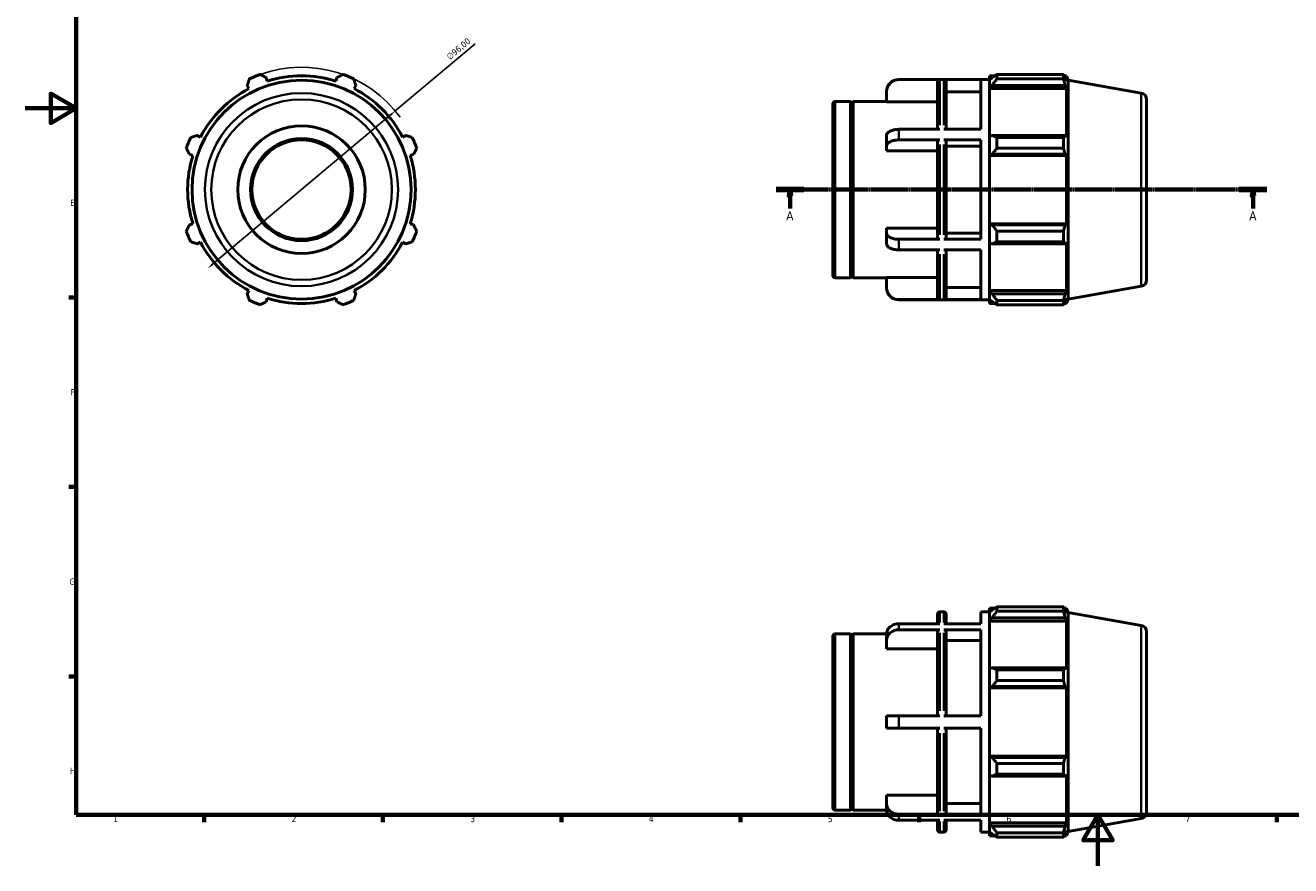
# Model space of a CAD drawing. Header units: millimetres. Extents: x 0 to 931, y 0 to 649.
# Tile 1 of 4: x 0 to 496, y 0 to 330. Entities that reach past the tile are written whole.
import ezdxf

# ---------------------------------------------------------------- set-up
doc = ezdxf.new("R2010")
doc.units = ezdxf.units.MM
doc.linetypes.add('CHAIN', pattern=[0.7087, 0.4724, -0.0591, 0.1181, -0.0591])
for name, color, linetype, lineweight in [('Border (ISO)', 7, 'Continuous', 70), ('Dimension (ISO)', 7, 'Continuous', 25), ('Section Line (ISO)', 7, 'CHAIN', 70), ('Visible (ISO)', 7, 'Continuous', 50), ('Visible Narrow (ISO)', 7, 'Continuous', 35)]:
    doc.layers.add(name, color=color, linetype=linetype, lineweight=lineweight)
doc.styles.add('Label Text (ISO)', font='tahoma.ttf')
doc.styles.add('Note Text (ISO)', font='tahoma.ttf')
doc.dimstyles.new('Default (ISO)', dxfattribs={"dimtxt": 2.5, "dimasz": 2.5, "dimexe": 3.175, "dimexo": 0, "dimgap": 0.762, "dimtad": 1, "dimrnd": 1e-08, "dimzin": 0, "dimtxsty": 'Note Text (ISO)', "dimcen": 0.09, "dimdle": 10, "dimclrd": 256, "dimclre": 256, "dimclrt": 232, "dimazin": 0, "dimtfac": 1.40208, "dimtmove": 0, "dimatfit": 3, "dimfxl": 1, "dimtolj": 1, "dimtzin": 0, "dimlwd": -1, "dimlwe": -1, "dimarcsym": 0})

# ---------------------------------------------------------------- blocks, each defined once
blk = doc.blocks.new('Borders Default Border')
at = {"layer": 'Border (ISO)'}
for p, q in [((20, 222.75), (17.1, 222.75)), ((20, 148.5), (17.1, 148.5)), ((20, 74.25), (17.1, 74.25)), ((70.08, 20), (70.08, 17.1)), ((140.17, 20), (140.17, 17.1)), ((210.25, 20), (210.25, 17.1)), ((280.33, 20), (280.33, 17.1)), ((350.42, 20), (350.42, 17.1)), ((490.58, 20), (490.58, 17.1))]:
    blk.add_line(p, q, dxfattribs=at)
at = {"layer": 'Border (ISO)', "flags": 128}
for points in [[(20, 20), (20, 574), (821, 574), (821, 20), (20, 20)], [(0, 297), (20, 297), (10, 302.77), (10, 291.23), (20, 297)], [(420.5, 0), (420.5, 20), (414.73, 10), (426.27, 10), (420.5, 20)]]:
    blk.add_lwpolyline(points, dxfattribs=at)
at = {"layer": 'Border (ISO)', "color": 232, "true_color": 0xca0064, "char_height": 2.5, "attachment_point": 7, "style": 'Note Text (ISO)'}
for s, insert in [('E', (17.64, 258.63)), ('F', (17.7, 184.38)), ('G', (17.31, 110.08)), ('H', (17.44, 35.88)), ('1', (34.48, 17.1)), ('2', (104.37, 17.1)), ('3', (174.43, 17.05)), ('4', (244.42, 17.1)), ('5', (314.64, 17.05)), ('6', (384.66, 17.05)), ('7', (454.77, 17.1))]:
    blk.add_mtext(s, dxfattribs=dict(at, insert=insert))
blk = doc.blocks.new('2dTransSection0')
at = {"layer": 'Section Line (ISO)', "linetype": 'CHAIN'}
blk.add_line((294.33, 265.11), (486.73, 265.11), dxfattribs=at)
at = {"layer": 'Section Line (ISO)', "linetype": 'Continuous', "lineweight": 140}
for p, q in [((294.33, 265.11), (305.23, 265.11)), ((475.83, 265.11), (486.73, 265.11))]:
    blk.add_line(p, q, dxfattribs=at)
at = {"layer": 'Section Line (ISO)', "linetype": 'Continuous'}
for p, q in [((299.78, 265.11), (299.28, 262.61)), ((299.78, 262.61), (299.78, 265.11)), ((300.28, 262.61), (299.78, 265.11)), ((481.28, 265.11), (480.78, 262.61)), ((481.28, 262.61), (481.28, 265.11)), ((481.78, 262.61), (481.28, 265.11)), ((299.28, 262.61), (300.28, 262.61)), ((299.78, 257.71), (299.78, 262.61)), ((480.78, 262.61), (481.78, 262.61)), ((481.28, 257.71), (481.28, 262.61))]:
    blk.add_line(p, q, dxfattribs=at)
at = {"layer": 'Section Line (ISO)', "linetype": 'Continuous', "flags": 128}
for points in [[(300.28, 262.61), (299.78, 265.11), (299.28, 262.61), (300.28, 262.61)], [(481.78, 262.61), (481.28, 265.11), (480.78, 262.61), (481.78, 262.61)]]:
    blk.add_lwpolyline(points, dxfattribs=at)
at = {"layer": 'Section Line (ISO)'}
for points in [[(300.28, 262.61), (299.78, 265.11), (299.28, 262.61), (300.28, 262.61)], [(481.78, 262.61), (481.28, 265.11), (480.78, 262.61), (481.78, 262.61)]]:
    blk.add_solid(points, dxfattribs=at)
at = {"layer": 'Section Line (ISO)', "char_height": 3.5, "attachment_point": 7, "style": 'Label Text (ISO)'}
for insert in [(298.29, 253.11), (479.79, 253.11)]:
    blk.add_mtext('A', dxfattribs=dict(at, insert=insert))
blk = doc.blocks.new('*D7')
at = {"layer": 'Defpoints', "color": 0, "transparency": 16777216}
for p in [(145.04, 295.97), (71.52, 234.24)]:
    blk.add_point(p, dxfattribs=at)
at = {"layer": 'Dimension (ISO)', "transparency": 16777216}
for p, q in [((145.04, 295.97), (176.35, 322.27)), ((73.44, 235.85), (143.13, 294.37))]:
    blk.add_line(p, q, dxfattribs=at)
blk.add_arc((108.28, 265.11), 48, 36.2304, 109.792, dxfattribs=at)
for points in [[(142.86, 294.68), (143.39, 294.05), (145.04, 295.97)], [(73.17, 236.17), (73.7, 235.53), (71.52, 234.24)]]:
    blk.add_solid(points, dxfattribs=at)
at = {"layer": 'Dimension (ISO)', "color": 232, "true_color": 0xca0064, "transparency": 16777216, "insert": (164.8, 317.76), "char_height": 2.5, "attachment_point": 1, "rotation": 40.0203, "style": 'Note Text (ISO)'}
blk.add_mtext('\\A1;∅96,00', dxfattribs=at)

msp = doc.modelspace()

# ---------------------------------------------------------------- linework, layer by layer
at = {"layer": 'Visible (ISO)'}
for p, q in [((94.858, 307.68), (94.425, 309.054)), ((122.138, 309.054), (121.705, 307.68)), ((342.417, 308.307), (378.031, 308.307)), ((358.531, 308.24), (342.417, 308.24)), ((374.517, 308.24), (360.046, 308.24)), ((374.517, 288.752), (374.517, 308.24)), ((378.031, 309.747), (378.031, 308.138)), ((378.031, 309.747), (380.075, 309.747)), ((378.991, 309.054), (378.031, 308.138)), ((378.031, 305.128), (378.031, 308.138)), ((380.911, 310.271), (380.911, 308.535)), ((380.911, 310.271), (406.933, 310.271)), ((406.933, 308.535), (380.911, 308.535)), ((406.933, 308.535), (406.933, 310.271)), ((407.237, 309.747), (408.156, 309.747)), ((408.156, 307.68), (407.632, 309.054)), ((408.781, 308.029), (408.156, 309.747)), ((408.156, 307.68), (408.156, 309.747)), ((408.781, 222.184), (408.781, 308.029)), ((437.465, 302.971), (408.781, 308.029)), ((87.004, 305.98), (87.669, 304.703)), ((128.894, 304.703), (129.559, 305.98)), ((337.617, 303.431), (337.617, 303.507)), ((337.617, 299.583), (337.617, 303.431)), ((357.531, 288.752), (357.531, 307.238)), ((361.046, 307.238), (361.046, 288.752)), ((374.517, 303.431), (361.046, 303.431)), ((378.031, 305.128), (378.991, 305.98)), ((378.031, 304.703), (378.031, 305.128)), ((378.031, 304.703), (378.031, 285.941)), ((378.031, 304.703), (408.156, 304.703)), ((378.991, 305.98), (407.632, 305.98)), ((407.632, 305.98), (408.156, 304.703)), ((408.156, 285.719), (408.156, 304.703)), ((316.531, 231.547), (316.531, 298.667)), ((317.531, 299.667), (323.531, 299.667)), ((323.531, 230.547), (323.531, 299.667)), ((324.031, 299.167), (323.531, 299.667)), ((324.031, 299.167), (324.531, 299.667)), ((324.031, 231.047), (324.031, 299.167)), ((324.531, 230.547), (324.531, 299.667)), ((324.531, 299.667), (337.617, 299.667)), ((357.531, 299.583), (337.617, 299.583)), ((439.531, 300.509), (439.531, 229.704)), ((358.531, 288.752), (342.417, 288.752)), ((374.517, 288.752), (360.046, 288.752)), ((68.685, 285.719), (67.408, 286.384)), ((149.155, 286.384), (147.877, 285.719)), ((337.617, 282.191), (337.617, 286.347)), ((358.531, 284.595), (342.417, 284.595)), ((357.531, 246.119), (357.531, 284.094)), ((374.517, 284.595), (360.046, 284.595)), ((361.046, 284.094), (361.046, 246.119)), ((374.517, 245.618), (374.517, 284.595)), ((378.991, 286.384), (378.031, 285.941)), ((378.031, 278.674), (378.031, 285.941)), ((407.632, 286.384), (378.991, 286.384)), ((380.911, 285.55), (380.911, 281.36)), ((380.911, 285.55), (406.933, 285.55)), ((406.933, 281.36), (406.933, 285.55)), ((408.156, 285.719), (407.632, 286.384)), ((64.334, 278.963), (65.707, 278.53)), ((150.855, 278.53), (152.229, 278.963)), ((337.617, 280.266), (337.617, 282.191)), ((357.531, 280.266), (337.617, 280.266)), ((374.517, 282.191), (361.046, 282.191)), ((378.031, 278.674), (378.991, 278.963)), ((378.031, 278.53), (378.031, 278.674)), ((378.031, 278.53), (378.031, 251.683)), ((378.031, 278.53), (408.156, 278.53)), ((378.991, 278.963), (407.632, 278.963)), ((406.933, 281.36), (380.911, 281.36)), ((407.632, 278.963), (408.156, 278.53)), ((408.156, 251.683), (408.156, 278.53)), ((65.707, 251.683), (64.334, 251.25)), ((152.229, 251.25), (150.855, 251.683)), ((337.617, 248.023), (337.617, 249.947)), ((337.617, 249.947), (357.531, 249.947)), ((337.617, 243.866), (337.617, 248.023)), ((361.046, 248.023), (374.517, 248.023)), ((378.031, 251.539), (378.031, 251.683)), ((378.031, 251.683), (408.156, 251.683)), ((378.991, 251.25), (378.031, 251.539)), ((378.031, 244.272), (378.031, 251.539)), ((407.632, 251.25), (378.991, 251.25)), ((380.911, 248.853), (380.911, 244.663)), ((380.911, 248.853), (406.933, 248.853)), ((406.933, 244.663), (406.933, 248.853)), ((408.156, 251.683), (407.632, 251.25)), ((67.408, 243.829), (68.685, 244.494)), ((147.877, 244.494), (149.155, 243.829)), ((358.531, 245.618), (342.417, 245.618)), ((374.517, 245.618), (360.046, 245.618)), ((378.031, 244.272), (378.991, 243.829)), ((378.031, 244.272), (378.031, 225.51)), ((378.991, 243.829), (407.632, 243.829)), ((406.933, 244.663), (380.911, 244.663)), ((407.632, 243.829), (408.156, 244.494)), ((408.156, 225.51), (408.156, 244.494)), ((358.531, 241.461), (342.417, 241.461)), ((357.531, 222.975), (357.531, 241.461)), ((374.517, 241.461), (360.046, 241.461)), ((361.046, 241.461), (361.046, 222.975)), ((374.517, 221.973), (374.517, 241.461)), ((317.531, 230.547), (323.531, 230.547)), ((324.031, 231.047), (323.531, 230.547)), ((324.031, 231.047), (324.531, 230.547)), ((324.531, 230.547), (337.617, 230.547)), ((337.617, 226.782), (337.617, 230.63)), ((337.617, 230.63), (357.531, 230.63)), ((87.669, 225.51), (87.004, 224.233)), ((129.559, 224.233), (128.894, 225.51)), ((337.617, 226.707), (337.617, 226.782)), ((361.046, 226.782), (374.517, 226.782)), ((378.031, 225.085), (378.031, 225.51)), ((378.031, 225.51), (408.156, 225.51)), ((378.031, 222.075), (378.031, 225.085)), ((378.991, 224.233), (378.031, 225.085)), ((407.632, 224.233), (378.991, 224.233)), ((408.156, 225.51), (407.632, 224.233)), ((437.465, 227.242), (408.781, 222.184)), ((94.425, 221.159), (94.858, 222.533)), ((121.705, 222.533), (122.138, 221.159)), ((358.531, 221.973), (342.417, 221.973)), ((342.417, 221.907), (378.031, 221.907)), ((374.517, 221.973), (360.046, 221.973)), ((378.031, 222.075), (378.991, 221.159)), ((378.031, 222.075), (378.031, 220.467)), ((378.031, 220.467), (380.075, 220.467)), ((380.911, 221.678), (380.911, 219.942)), ((380.911, 221.678), (406.933, 221.678)), ((406.933, 219.942), (380.911, 219.942)), ((406.933, 219.942), (406.933, 221.678)), ((407.237, 220.467), (408.156, 220.467)), ((407.632, 221.159), (408.156, 222.533)), ((408.156, 220.467), (408.156, 222.533)), ((408.781, 222.184), (408.156, 220.467)), ((358.531, 99.55), (360.046, 99.55)), ((374.517, 94.904), (374.517, 99.55)), ((374.517, 99.55), (378.031, 99.55)), ((378.031, 100.99), (378.031, 99.381)), ((378.031, 100.99), (380.075, 100.99)), ((378.991, 100.297), (378.031, 99.381)), ((378.031, 96.372), (378.031, 99.381)), ((380.911, 101.514), (380.911, 99.778)), ((380.911, 101.514), (406.933, 101.514)), ((406.933, 99.778), (380.911, 99.778)), ((406.933, 99.778), (406.933, 101.514)), ((407.237, 100.99), (408.156, 100.99)), ((408.156, 98.924), (407.632, 100.297)), ((408.781, 99.272), (408.156, 100.99)), ((408.156, 98.924), (408.156, 100.99)), ((408.781, 13.428), (408.781, 99.272)), ((437.465, 94.214), (408.781, 99.272)), ((358.531, 94.904), (342.417, 94.904)), ((357.531, 94.904), (357.531, 98.55)), ((374.517, 94.904), (360.046, 94.904)), ((361.046, 98.55), (361.046, 94.904)), ((378.031, 96.372), (378.991, 97.223)), ((378.031, 95.946), (378.031, 96.372)), ((378.031, 95.946), (378.031, 77.184)), ((378.031, 95.946), (408.156, 95.946)), ((378.991, 97.223), (407.632, 97.223)), ((407.632, 97.223), (408.156, 95.946)), ((408.156, 76.962), (408.156, 95.946)), ((316.531, 22.79), (316.531, 89.91)), ((317.531, 90.91), (323.531, 90.91)), ((323.531, 21.79), (323.531, 90.91)), ((324.031, 90.41), (323.531, 90.91)), ((324.031, 90.41), (324.531, 90.91)), ((324.031, 22.29), (324.031, 90.41)), ((324.531, 21.79), (324.531, 90.91)), ((324.531, 90.91), (337.621, 90.91)), ((337.617, 88.34), (337.617, 90.74)), ((358.531, 92.504), (342.417, 92.504)), ((357.531, 58.75), (357.531, 91.637)), ((374.517, 92.504), (360.046, 92.504)), ((361.046, 91.637), (361.046, 58.75)), ((374.517, 58.75), (374.517, 92.504)), ((439.531, 91.752), (439.531, 20.947)), ((337.617, 85.007), (337.617, 88.34)), ((357.531, 85.007), (337.617, 85.007)), ((374.517, 88.34), (361.046, 88.34)), ((378.991, 77.627), (378.031, 77.184)), ((378.031, 69.917), (378.031, 77.184)), ((407.632, 77.627), (378.991, 77.627)), ((380.911, 76.793), (380.911, 72.603)), ((380.911, 76.793), (406.933, 76.793)), ((406.933, 72.603), (406.933, 76.793)), ((408.156, 76.962), (407.632, 77.627)), ((378.031, 69.917), (378.991, 70.206)), ((378.031, 69.773), (378.031, 69.917)), ((378.031, 69.773), (378.031, 42.926)), ((378.031, 69.773), (408.156, 69.773)), ((378.991, 70.206), (407.632, 70.206)), ((406.933, 72.603), (380.911, 72.603)), ((407.632, 70.206), (408.156, 69.773)), ((408.156, 42.926), (408.156, 69.773)), ((337.617, 53.95), (337.617, 58.75)), ((358.531, 58.75), (342.417, 58.75)), ((360.046, 58.75), (374.517, 58.75)), ((358.531, 53.95), (342.417, 53.95)), ((357.531, 21.063), (357.531, 53.95)), ((374.517, 53.95), (360.046, 53.95)), ((361.046, 53.95), (361.046, 21.063)), ((374.517, 20.195), (374.517, 53.95)), ((378.031, 42.782), (378.031, 42.926)), ((378.031, 42.926), (408.156, 42.926)), ((378.031, 35.516), (378.031, 42.782)), ((378.991, 42.493), (378.031, 42.782)), ((407.632, 42.493), (378.991, 42.493)), ((380.911, 40.097), (380.911, 35.906)), ((380.911, 40.097), (406.933, 40.097)), ((406.933, 35.906), (406.933, 40.097)), ((408.156, 42.926), (407.632, 42.493)), ((378.031, 35.516), (378.031, 16.753)), ((378.031, 35.516), (378.991, 35.072)), ((378.991, 35.072), (407.632, 35.072)), ((406.933, 35.906), (380.911, 35.906)), ((407.632, 35.072), (408.156, 35.737)), ((408.156, 16.753), (408.156, 35.737)), ((337.617, 24.359), (337.617, 27.692)), ((337.617, 27.692), (357.531, 27.692)), ((317.531, 21.79), (323.531, 21.79)), ((324.031, 22.29), (323.531, 21.79)), ((324.031, 22.29), (324.531, 21.79)), ((324.531, 21.79), (337.621, 21.79)), ((337.617, 21.959), (337.617, 24.359)), ((358.531, 20.195), (342.417, 20.195)), ((374.517, 20.195), (360.046, 20.195)), ((361.046, 24.359), (374.517, 24.359)), ((358.531, 17.795), (342.417, 17.795)), ((357.531, 14.15), (357.531, 17.795)), ((374.517, 17.795), (360.046, 17.795)), ((361.046, 17.795), (361.046, 14.15)), ((374.517, 13.15), (374.517, 17.795)), ((378.031, 16.328), (378.031, 16.753)), ((378.031, 16.753), (408.156, 16.753)), ((378.031, 13.318), (378.031, 16.328)), ((378.991, 15.476), (378.031, 16.328)), ((407.632, 15.476), (378.991, 15.476)), ((408.156, 16.753), (407.632, 15.476)), ((437.465, 18.485), (408.781, 13.428)), ((358.531, 13.15), (360.046, 13.15)), ((374.517, 13.15), (378.031, 13.15)), ((378.031, 13.318), (378.031, 11.71)), ((378.031, 13.318), (378.991, 12.402)), ((378.031, 11.71), (380.075, 11.71)), ((380.911, 12.921), (380.911, 11.185)), ((380.911, 12.921), (406.933, 12.921)), ((406.933, 11.185), (380.911, 11.185)), ((406.933, 11.185), (406.933, 12.921)), ((407.237, 11.71), (408.156, 11.71)), ((407.632, 12.402), (408.156, 13.776)), ((408.156, 11.71), (408.156, 13.776)), ((408.781, 13.428), (408.156, 11.71))]:
    msp.add_line(p, q, dxfattribs=at)
for radius in [42.922, 25, 20, 19.476]:
    msp.add_circle((108.281, 265.107), radius, dxfattribs=at)
for centre, radius, start, end in [((108.281, 265.107), 48, 109.79198, 115.20802), ((108.281, 265.107), 44.64, 72.5, 107.5), ((108.281, 265.107), 48, 64.79198, 70.20802), ((342.417, 303.507), 4.8, 90, 180), ((108.281, 265.107), 44.64, 117.5, 152.5), ((108.281, 265.107), 44.64, 27.5, 62.5), ((437.031, 300.509), 2.5, 0, 80), ((317.531, 298.667), 1, 90, 180), ((108.281, 265.107), 48, 154.79198, 160.20802), ((108.281, 265.107), 48, 19.79198, 25.20802), ((108.281, 265.107), 44.64, 162.5, 197.5), ((108.281, 265.107), 44.64, 342.5, 17.5), ((108.281, 265.107), 48, 199.79198, 205.20802), ((108.281, 265.107), 48, 334.79198, 340.20802), ((108.281, 265.107), 44.64, 207.5, 242.5), ((108.281, 265.107), 44.64, 297.5, 332.5), ((317.531, 231.547), 1, 180, 270), ((437.031, 229.704), 2.5, 280, 0), ((342.417, 226.707), 4.8, 180, 270), ((108.281, 265.107), 48, 244.79198, 250.20802), ((108.281, 265.107), 44.64, 252.5, 287.5), ((108.281, 265.107), 48, 289.79198, 295.20802), ((358.531, 98.55), 1, 90, 180), ((360.046, 98.55), 1, 0, 90), ((317.531, 89.91), 1, 90, 180), ((437.031, 91.752), 2.5, 0, 80), ((317.531, 22.79), 1, 180, 270), ((437.031, 20.947), 2.5, 280, 0), ((358.531, 14.15), 1, 180, 270), ((360.046, 14.15), 1, 270, 0)]:
    msp.add_arc(centre, radius, start, end, dxfattribs=at)
for points, weights in [([(87.004, 305.98), (87.412, 307.232), (87.838, 308.535)], [1.00151098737, 1.00116393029, 1]), ([(92.028, 310.271), (93.251, 309.65), (94.425, 309.054)], [1, 1.00116393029, 1.00151098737]), ([(122.138, 309.054), (123.312, 309.65), (124.534, 310.271)], [1.00151098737, 1.00116393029, 1]), ([(128.725, 308.535), (129.15, 307.232), (129.559, 305.98)], [1, 1.00116393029, 1.00151098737]), ([(380.911, 310.271), (379.913, 309.65), (378.991, 309.054)], [1.01173815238, 1.0085192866, 1.00448999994]), ([(378.991, 305.98), (379.913, 307.232), (380.911, 308.535)], [1.00448999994, 1.0085192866, 1.01173815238]), ([(406.933, 310.271), (407.296, 309.65), (407.632, 309.054)], [1, 1.00116393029, 1.00151098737]), ([(407.632, 305.98), (407.296, 307.232), (406.933, 308.535)], [1.00151098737, 1.00116393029, 1]), ([(64.852, 285.55), (66.156, 285.975), (67.408, 286.384)], [1, 1.00116393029, 1.00151098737]), ([(149.155, 286.384), (150.406, 285.975), (151.71, 285.55)], [1.00151098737, 1.00116393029, 1]), ([(380.911, 285.55), (379.913, 285.975), (378.991, 286.384)], [1.01173815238, 1.0085192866, 1.00448999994]), ([(406.933, 285.55), (407.296, 285.975), (407.632, 286.384)], [1, 1.00116393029, 1.00151098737]), ([(64.334, 278.963), (63.738, 280.137), (63.117, 281.36)], [1.00151098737, 1.00116393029, 1]), ([(153.446, 281.36), (152.825, 280.137), (152.229, 278.963)], [1, 1.00116393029, 1.00151098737]), ([(378.991, 278.963), (379.913, 280.137), (380.911, 281.36)], [1.00448999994, 1.0085192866, 1.01173815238]), ([(407.632, 278.963), (407.296, 280.137), (406.933, 281.36)], [1.00151098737, 1.00116393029, 1]), ([(63.117, 248.853), (63.738, 250.076), (64.334, 251.25)], [1, 1.00116393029, 1.00151098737]), ([(152.229, 251.25), (152.825, 250.076), (153.446, 248.853)], [1.00151098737, 1.00116393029, 1]), ([(380.911, 248.853), (379.913, 250.076), (378.991, 251.25)], [1.01173815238, 1.0085192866, 1.00448999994]), ([(406.933, 248.853), (407.296, 250.076), (407.632, 251.25)], [1, 1.00116393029, 1.00151098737]), ([(67.408, 243.829), (66.156, 244.238), (64.852, 244.663)], [1.00151098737, 1.00116393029, 1]), ([(151.71, 244.663), (150.406, 244.238), (149.155, 243.829)], [1, 1.00116393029, 1.00151098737]), ([(378.991, 243.829), (379.913, 244.238), (380.911, 244.663)], [1.00448999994, 1.0085192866, 1.01173815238]), ([(407.632, 243.829), (407.296, 244.238), (406.933, 244.663)], [1.00151098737, 1.00116393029, 1]), ([(87.838, 221.678), (87.412, 222.981), (87.004, 224.233)], [1, 1.00116393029, 1.00151098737]), ([(129.559, 224.233), (129.15, 222.981), (128.725, 221.678)], [1.00151098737, 1.00116393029, 1]), ([(380.911, 221.678), (379.913, 222.981), (378.991, 224.233)], [1.01173815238, 1.0085192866, 1.00448999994]), ([(406.933, 221.678), (407.296, 222.981), (407.632, 224.233)], [1, 1.00116393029, 1.00151098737]), ([(94.425, 221.159), (93.251, 220.563), (92.028, 219.942)], [1.00151098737, 1.00116393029, 1]), ([(124.534, 219.942), (123.312, 220.563), (122.138, 221.159)], [1, 1.00116393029, 1.00151098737]), ([(378.991, 221.159), (379.913, 220.563), (380.911, 219.942)], [1.00448999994, 1.0085192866, 1.01173815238]), ([(407.632, 221.159), (407.296, 220.563), (406.933, 219.942)], [1.00151098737, 1.00116393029, 1]), ([(380.911, 101.514), (379.913, 100.893), (378.991, 100.297)], [1.01173815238, 1.0085192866, 1.00448999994]), ([(378.991, 97.223), (379.913, 98.475), (380.911, 99.778)], [1.00448999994, 1.0085192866, 1.01173815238]), ([(406.933, 101.514), (407.296, 100.893), (407.632, 100.297)], [1, 1.00116393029, 1.00151098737]), ([(407.632, 97.223), (407.296, 98.475), (406.933, 99.778)], [1.00151098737, 1.00116393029, 1]), ([(380.911, 76.793), (379.913, 77.219), (378.991, 77.627)], [1.01173815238, 1.0085192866, 1.00448999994]), ([(406.933, 76.793), (407.296, 77.219), (407.632, 77.627)], [1, 1.00116393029, 1.00151098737]), ([(378.991, 70.206), (379.913, 71.38), (380.911, 72.603)], [1.00448999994, 1.0085192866, 1.01173815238]), ([(407.632, 70.206), (407.296, 71.38), (406.933, 72.603)], [1.00151098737, 1.00116393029, 1]), ([(380.911, 40.097), (379.913, 41.319), (378.991, 42.493)], [1.01173815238, 1.0085192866, 1.00448999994]), ([(406.933, 40.097), (407.296, 41.319), (407.632, 42.493)], [1, 1.00116393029, 1.00151098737]), ([(378.991, 35.072), (379.913, 35.481), (380.911, 35.906)], [1.00448999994, 1.0085192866, 1.01173815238]), ([(407.632, 35.072), (407.296, 35.481), (406.933, 35.906)], [1.00151098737, 1.00116393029, 1]), ([(380.911, 12.921), (379.913, 14.225), (378.991, 15.476)], [1.01173815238, 1.0085192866, 1.00448999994]), ([(406.933, 12.921), (407.296, 14.225), (407.632, 15.476)], [1, 1.00116393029, 1.00151098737]), ([(378.991, 12.402), (379.913, 11.806), (380.911, 11.185)], [1.00448999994, 1.0085192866, 1.01173815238]), ([(407.632, 12.402), (407.296, 11.806), (406.933, 11.185)], [1.00151098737, 1.00116393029, 1])]:
    msp.add_rational_spline(points, weights, degree=2, dxfattribs=at)
for points, knots in [([(337.617, 303.431), (337.617, 303.728), (337.646, 304.053), (337.772, 304.688), (337.869, 304.999), (338.096, 305.547), (338.247, 305.835), (338.606, 306.373), (338.814, 306.623), (339.233, 307.042), (339.483, 307.251), (340.02, 307.61), (340.307, 307.761), (340.855, 307.988), (341.164, 308.085), (341.798, 308.211), (342.121, 308.24), (342.417, 308.24)], [-0.71149167, -0.71149167, -0.71149167, -0.71149167, -0.62241426, -0.62241426, -0.53333685, -0.53333685, -0.44435979, -0.44435979, -0.35538273, -0.35538273, -0.26650188, -0.26650188, -0.17762103, -0.17762103, -0.08881052, -0.08881052, 0, 0, 0, 0]), ([(357.531, 307.238), (357.531, 307.362), (357.56, 307.507), (357.655, 307.736), (357.737, 307.859), (357.912, 308.034), (358.035, 308.116), (358.263, 308.211), (358.408, 308.24), (358.531, 308.24)], [0.44465155, 0.44465155, 0.44465155, 0.44465155, 0.48175415, 0.48175415, 0.51882521, 0.51882521, 0.55585998, 0.55585998, 0.59286551, 0.59286551, 0.59286551, 0.59286551]), ([(360.046, 308.24), (360.169, 308.24), (360.314, 308.211), (360.542, 308.116), (360.665, 308.034), (360.84, 307.859), (360.922, 307.736), (361.017, 307.507), (361.046, 307.362), (361.046, 307.238)], [0, 0, 0, 0, 0.03700553, 0.03700553, 0.0740403, 0.0740403, 0.11111136, 0.11111136, 0.14821395, 0.14821395, 0.14821395, 0.14821395]), ([(342.417, 288.752), (342.121, 288.752), (341.798, 288.737), (341.164, 288.674), (340.855, 288.626), (340.307, 288.512), (340.02, 288.437), (339.483, 288.257), (339.233, 288.153), (338.814, 287.943), (338.606, 287.818), (338.247, 287.549), (338.096, 287.405), (337.869, 287.131), (337.772, 286.976), (337.646, 286.658), (337.617, 286.496), (337.617, 286.347)], [0, 0, 0, 0, 0.08881052, 0.08881052, 0.17762103, 0.17762103, 0.26650188, 0.26650188, 0.35538273, 0.35538273, 0.44435979, 0.44435979, 0.53333685, 0.53333685, 0.62241426, 0.62241426, 0.71149167, 0.71149167, 0.71149167, 0.71149167]), ([(337.617, 282.191), (337.617, 282.339), (337.646, 282.501), (337.772, 282.819), (337.869, 282.974), (338.096, 283.248), (338.247, 283.392), (338.606, 283.661), (338.814, 283.786), (339.233, 283.996), (339.483, 284.1), (340.02, 284.28), (340.307, 284.355), (340.855, 284.469), (341.164, 284.517), (341.798, 284.58), (342.121, 284.595), (342.417, 284.595)], [-0.71149167, -0.71149167, -0.71149167, -0.71149167, -0.62241426, -0.62241426, -0.53333685, -0.53333685, -0.44435979, -0.44435979, -0.35538273, -0.35538273, -0.26650188, -0.26650188, -0.17762103, -0.17762103, -0.08881052, -0.08881052, 0, 0, 0, 0]), ([(358.531, 284.595), (358.408, 284.595), (358.263, 284.58), (358.035, 284.533), (357.912, 284.492), (357.737, 284.404), (357.655, 284.343), (357.56, 284.229), (357.531, 284.156), (357.531, 284.094)], [0, 0, 0, 0, 0.03700553, 0.03700553, 0.0740403, 0.0740403, 0.11111136, 0.11111136, 0.14821395, 0.14821395, 0.14821395, 0.14821395]), ([(361.046, 284.094), (361.046, 284.156), (361.017, 284.229), (360.922, 284.343), (360.84, 284.404), (360.665, 284.492), (360.542, 284.533), (360.314, 284.58), (360.169, 284.595), (360.046, 284.595)], [-0.14821395, -0.14821395, -0.14821395, -0.14821395, -0.11111136, -0.11111136, -0.0740403, -0.0740403, -0.03700553, -0.03700553, 0, 0, 0, 0]), ([(342.417, 245.618), (342.121, 245.618), (341.798, 245.633), (341.164, 245.696), (340.855, 245.744), (340.307, 245.858), (340.02, 245.933), (339.483, 246.113), (339.233, 246.217), (338.814, 246.427), (338.606, 246.552), (338.247, 246.821), (338.096, 246.965), (337.869, 247.239), (337.772, 247.394), (337.646, 247.712), (337.617, 247.874), (337.617, 248.023)], [0, 0, 0, 0, 0.08881052, 0.08881052, 0.17762103, 0.17762103, 0.26650188, 0.26650188, 0.35538273, 0.35538273, 0.44435979, 0.44435979, 0.53333685, 0.53333685, 0.62241426, 0.62241426, 0.71149167, 0.71149167, 0.71149167, 0.71149167]), ([(337.617, 243.866), (337.617, 243.717), (337.646, 243.555), (337.772, 243.237), (337.869, 243.082), (338.096, 242.808), (338.247, 242.664), (338.606, 242.395), (338.814, 242.27), (339.233, 242.06), (339.483, 241.956), (340.02, 241.776), (340.307, 241.701), (340.855, 241.587), (341.164, 241.539), (341.798, 241.476), (342.121, 241.461), (342.417, 241.461)], [-0.71149167, -0.71149167, -0.71149167, -0.71149167, -0.62241426, -0.62241426, -0.53333685, -0.53333685, -0.44435979, -0.44435979, -0.35538273, -0.35538273, -0.26650188, -0.26650188, -0.17762103, -0.17762103, -0.08881052, -0.08881052, 0, 0, 0, 0]), ([(357.531, 246.119), (357.531, 246.057), (357.56, 245.985), (357.655, 245.87), (357.737, 245.809), (357.912, 245.721), (358.035, 245.68), (358.263, 245.633), (358.408, 245.618), (358.531, 245.618)], [-0.14821395, -0.14821395, -0.14821395, -0.14821395, -0.11111136, -0.11111136, -0.0740403, -0.0740403, -0.03700553, -0.03700553, 0, 0, 0, 0]), ([(360.046, 245.618), (360.169, 245.618), (360.314, 245.633), (360.542, 245.68), (360.665, 245.721), (360.84, 245.809), (360.922, 245.87), (361.017, 245.985), (361.046, 246.057), (361.046, 246.119)], [0, 0, 0, 0, 0.03700553, 0.03700553, 0.0740403, 0.0740403, 0.11111136, 0.11111136, 0.14821395, 0.14821395, 0.14821395, 0.14821395]), ([(342.417, 221.973), (342.121, 221.973), (341.798, 222.002), (341.164, 222.129), (340.855, 222.225), (340.307, 222.452), (340.02, 222.603), (339.483, 222.962), (339.233, 223.171), (338.814, 223.59), (338.606, 223.84), (338.247, 224.378), (338.096, 224.666), (337.869, 225.214), (337.772, 225.525), (337.646, 226.16), (337.617, 226.485), (337.617, 226.782)], [0, 0, 0, 0, 0.08881052, 0.08881052, 0.17762103, 0.17762103, 0.26650188, 0.26650188, 0.35538273, 0.35538273, 0.44435979, 0.44435979, 0.53333685, 0.53333685, 0.62241426, 0.62241426, 0.71149167, 0.71149167, 0.71149167, 0.71149167]), ([(357.531, 222.975), (357.531, 222.851), (357.56, 222.706), (357.655, 222.477), (357.737, 222.354), (357.912, 222.179), (358.035, 222.097), (358.263, 222.002), (358.408, 221.973), (358.531, 221.973)], [-0.14821395, -0.14821395, -0.14821395, -0.14821395, -0.11111136, -0.11111136, -0.0740403, -0.0740403, -0.03700553, -0.03700553, 0, 0, 0, 0]), ([(360.046, 221.973), (360.169, 221.973), (360.314, 222.002), (360.542, 222.097), (360.665, 222.179), (360.84, 222.354), (360.922, 222.477), (361.017, 222.706), (361.046, 222.851), (361.046, 222.975)], [0, 0, 0, 0, 0.03700553, 0.03700553, 0.0740403, 0.0740403, 0.11111136, 0.11111136, 0.14821395, 0.14821395, 0.14821395, 0.14821395]), ([(342.417, 94.904), (342.121, 94.904), (341.798, 94.879), (341.164, 94.77), (340.855, 94.686), (340.307, 94.489), (340.02, 94.359), (339.483, 94.048), (339.233, 93.867), (338.814, 93.504), (338.606, 93.288), (338.247, 92.822), (338.096, 92.572), (337.869, 92.097), (337.772, 91.828), (337.646, 91.278), (337.617, 90.997), (337.617, 90.74)], [0, 0, 0, 0, 0.08881052, 0.08881052, 0.17762103, 0.17762103, 0.26650188, 0.26650188, 0.35538273, 0.35538273, 0.44435979, 0.44435979, 0.53333685, 0.53333685, 0.62241426, 0.62241426, 0.71149167, 0.71149167, 0.71149167, 0.71149167]), ([(337.617, 88.34), (337.617, 88.597), (337.646, 88.878), (337.772, 89.428), (337.869, 89.697), (338.096, 90.172), (338.247, 90.422), (338.606, 90.888), (338.814, 91.104), (339.233, 91.467), (339.483, 91.648), (340.02, 91.959), (340.307, 92.089), (340.855, 92.286), (341.164, 92.37), (341.798, 92.479), (342.121, 92.504), (342.417, 92.504)], [-0.71149167, -0.71149167, -0.71149167, -0.71149167, -0.62241426, -0.62241426, -0.53333685, -0.53333685, -0.44435979, -0.44435979, -0.35538273, -0.35538273, -0.26650188, -0.26650188, -0.17762103, -0.17762103, -0.08881052, -0.08881052, 0, 0, 0, 0]), ([(358.531, 92.504), (358.408, 92.504), (358.263, 92.479), (358.035, 92.397), (357.912, 92.326), (357.737, 92.175), (357.655, 92.068), (357.56, 91.87), (357.531, 91.744), (357.531, 91.637)], [0, 0, 0, 0, 0.03700553, 0.03700553, 0.0740403, 0.0740403, 0.11111136, 0.11111136, 0.14821395, 0.14821395, 0.14821395, 0.14821395]), ([(361.046, 91.637), (361.046, 91.744), (361.017, 91.87), (360.922, 92.068), (360.84, 92.175), (360.665, 92.326), (360.542, 92.397), (360.314, 92.479), (360.169, 92.504), (360.046, 92.504)], [-0.14821395, -0.14821395, -0.14821395, -0.14821395, -0.11111136, -0.11111136, -0.0740403, -0.0740403, -0.03700553, -0.03700553, 0, 0, 0, 0]), ([(342.417, 58.75), (342.121, 58.75), (341.798, 58.75), (341.164, 58.75), (340.855, 58.75), (340.307, 58.75), (340.02, 58.75), (339.483, 58.75), (339.233, 58.75), (338.814, 58.75), (338.606, 58.75), (338.247, 58.75), (338.096, 58.75), (337.869, 58.75), (337.772, 58.75), (337.646, 58.75), (337.617, 58.75), (337.617, 58.75)], [0, 0, 0, 0, 0.08881052, 0.08881052, 0.17762103, 0.17762103, 0.26650188, 0.26650188, 0.35538273, 0.35538273, 0.44435979, 0.44435979, 0.53333685, 0.53333685, 0.62241426, 0.62241426, 0.71149167, 0.71149167, 0.71149167, 0.71149167]), ([(337.617, 53.95), (337.617, 53.95), (337.646, 53.95), (337.772, 53.95), (337.869, 53.95), (338.096, 53.95), (338.247, 53.95), (338.606, 53.95), (338.814, 53.95), (339.233, 53.95), (339.483, 53.95), (340.02, 53.95), (340.307, 53.95), (340.855, 53.95), (341.164, 53.95), (341.798, 53.95), (342.121, 53.95), (342.417, 53.95)], [-0.71149167, -0.71149167, -0.71149167, -0.71149167, -0.62241426, -0.62241426, -0.53333685, -0.53333685, -0.44435979, -0.44435979, -0.35538273, -0.35538273, -0.26650188, -0.26650188, -0.17762103, -0.17762103, -0.08881052, -0.08881052, 0, 0, 0, 0]), ([(342.417, 20.195), (342.121, 20.195), (341.798, 20.22), (341.164, 20.33), (340.855, 20.413), (340.307, 20.61), (340.02, 20.741), (339.483, 21.052), (339.233, 21.232), (338.814, 21.595), (338.606, 21.812), (338.247, 22.278), (338.096, 22.527), (337.869, 23.002), (337.772, 23.271), (337.646, 23.821), (337.617, 24.102), (337.617, 24.359)], [0, 0, 0, 0, 0.08881052, 0.08881052, 0.17762103, 0.17762103, 0.26650188, 0.26650188, 0.35538273, 0.35538273, 0.44435979, 0.44435979, 0.53333685, 0.53333685, 0.62241426, 0.62241426, 0.71149167, 0.71149167, 0.71149167, 0.71149167]), ([(337.617, 21.959), (337.617, 21.702), (337.646, 21.421), (337.772, 20.871), (337.869, 20.602), (338.096, 20.127), (338.247, 19.878), (338.606, 19.412), (338.814, 19.195), (339.233, 18.832), (339.483, 18.652), (340.02, 18.341), (340.307, 18.21), (340.855, 18.013), (341.164, 17.93), (341.798, 17.82), (342.121, 17.795), (342.417, 17.795)], [-0.71149167, -0.71149167, -0.71149167, -0.71149167, -0.62241426, -0.62241426, -0.53333685, -0.53333685, -0.44435979, -0.44435979, -0.35538273, -0.35538273, -0.26650188, -0.26650188, -0.17762103, -0.17762103, -0.08881052, -0.08881052, 0, 0, 0, 0]), ([(357.531, 21.063), (357.531, 20.955), (357.56, 20.829), (357.655, 20.631), (357.737, 20.525), (357.912, 20.373), (358.035, 20.302), (358.263, 20.22), (358.408, 20.195), (358.531, 20.195)], [-0.14821395, -0.14821395, -0.14821395, -0.14821395, -0.11111136, -0.11111136, -0.0740403, -0.0740403, -0.03700553, -0.03700553, 0, 0, 0, 0]), ([(360.046, 20.195), (360.169, 20.195), (360.314, 20.22), (360.542, 20.302), (360.665, 20.373), (360.84, 20.525), (360.922, 20.631), (361.017, 20.829), (361.046, 20.955), (361.046, 21.063)], [0, 0, 0, 0, 0.03700553, 0.03700553, 0.0740403, 0.0740403, 0.11111136, 0.11111136, 0.14821395, 0.14821395, 0.14821395, 0.14821395])]:
    msp.add_open_spline(points, degree=3, knots=knots, dxfattribs=at)
at = {"layer": 'Visible Narrow (ISO)'}
for p, q in [((342.417, 308.306), (342.417, 308.246)), ((358.531, 308.08), (358.531, 290.417)), ((360.046, 290.417), (360.046, 308.08)), ((317.531, 299.241), (317.531, 230.972)), ((437.465, 227.708), (437.465, 302.505)), ((342.417, 288.55), (342.417, 284.809)), ((358.531, 282.77), (358.531, 247.443)), ((360.046, 247.443), (360.046, 282.77)), ((342.417, 245.404), (342.417, 241.663)), ((358.531, 239.796), (358.531, 222.133)), ((360.046, 222.133), (360.046, 239.796)), ((342.417, 221.967), (342.417, 221.907)), ((358.531, 99.538), (358.531, 95.35)), ((360.046, 95.35), (360.046, 99.538)), ((342.417, 94.795), (342.417, 92.635)), ((317.531, 90.484), (317.531, 22.215)), ((358.531, 91.358), (358.531, 60.765)), ((360.046, 60.765), (360.046, 91.358)), ((437.465, 18.952), (437.465, 93.748)), ((342.417, 58.51), (342.417, 54.189)), ((358.531, 51.934), (358.531, 21.341)), ((360.046, 21.341), (360.046, 51.934)), ((342.417, 20.064), (342.417, 17.904)), ((358.531, 17.35), (358.531, 13.161)), ((360.046, 13.161), (360.046, 17.35))]:
    msp.add_line(p, q, dxfattribs=at)
for radius in [37.864, 35.402]:
    msp.add_circle((108.281, 265.107), radius, dxfattribs=at)

# ---------------------------------------------------------------- block references
msp.add_blockref('Borders Default Border', (0, 0))
at = {"layer": 'Section Line (ISO)'}
msp.add_blockref('2dTransSection0', (0, 0), dxfattribs=at)

# ---------------------------------------------------------------- dimensions: what is measured, and where the dimension line sits
at = {"layer": 'Dimension (ISO)'}
dim = msp.add_diameter_dim_2p(p1=(71.522, 234.24), p2=(145.041, 295.973), dimstyle='Default (ISO)', override={"dimdec": 2, "dimlfac": 1, "dimtp": 0, "dimtm": 0, "dimtdec": 2, "dimatfit": 2}, dxfattribs=at)
dim.commit()
dim.dimension.update_dxf_attribs({"geometry": '*D7', "text_midpoint": (171.563, 318.244), "dimtype": 163})

doc.saveas('drawing.dxf')
